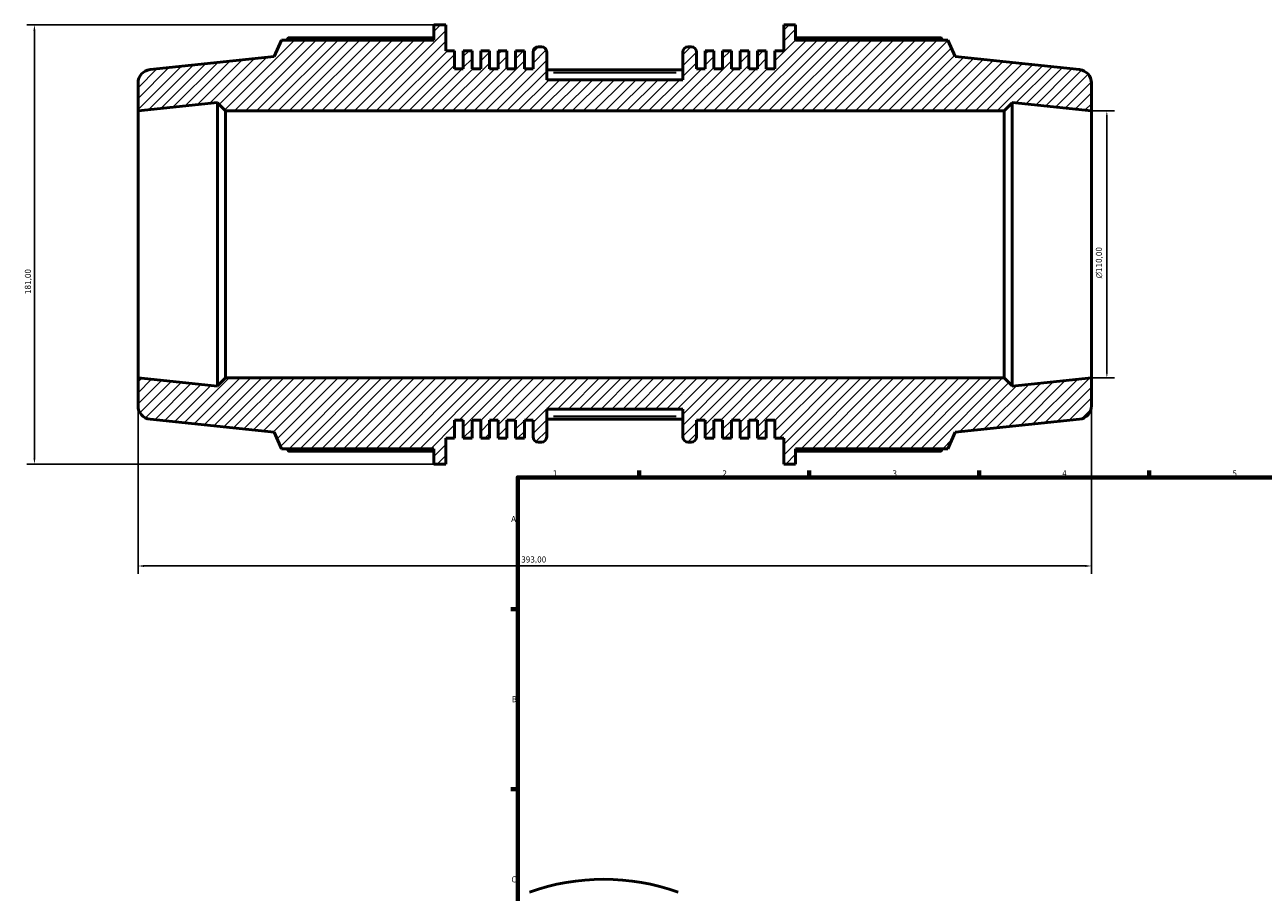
# Model space of a CAD drawing. Header units: millimetres. Extents: x -183 to 1435, y -87 to 1007.
# Tile 2 of 7: x -183 to 327, y 403 to 760. Entities that reach past the tile are written whole.
import ezdxf

# ---------------------------------------------------------------- set-up
doc = ezdxf.new("R2010")
doc.units = ezdxf.units.MM
for name, color, linetype, lineweight in [('Border (ISO)', 7, 'Continuous', 70), ('Dimension (ISO)', 7, 'Continuous', 25), ('Hatch (ISO)', 7, 'Continuous', 18), ('Visible (ISO)', 7, 'Continuous', 50), ('Visible Narrow (ISO)', 7, 'Continuous', 35)]:
    doc.layers.add(name, color=color, linetype=linetype, lineweight=lineweight)
doc.styles.add('Note Text (ISO)', font='tahoma.ttf')
doc.dimstyles.new('Default (ISO)', dxfattribs={"dimtxt": 2.5, "dimasz": 2.5, "dimexe": 3.175, "dimexo": 0, "dimgap": 0.762, "dimtad": 1, "dimrnd": 1e-08, "dimzin": 0, "dimtxsty": 'Note Text (ISO)', "dimcen": 0.09, "dimdle": 10, "dimclrd": 256, "dimclre": 256, "dimclrt": 232, "dimazin": 0, "dimtfac": 1.40208, "dimtmove": 0, "dimatfit": 3, "dimfxl": 1, "dimtolj": 1, "dimtzin": 0, "dimlwd": -1, "dimlwe": -1, "dimarcsym": 0})

# ---------------------------------------------------------------- blocks, each defined once
blk = doc.blocks.new('Borders Default Border')
at = {"layer": 'Border (ISO)'}
for p, q in [((70.08, 574), (70.08, 576.9)), ((140.17, 574), (140.17, 576.9)), ((210.25, 574), (210.25, 576.9)), ((280.33, 574), (280.33, 576.9)), ((20, 519.75), (17.1, 519.75)), ((20, 445.5), (17.1, 445.5))]:
    blk.add_line(p, q, dxfattribs=at)
at = {"layer": 'Border (ISO)', "flags": 128}
blk.add_lwpolyline([(20, 20), (20, 574), (821, 574), (821, 20), (20, 20)], dxfattribs=at)
at = {"layer": 'Border (ISO)', "color": 232, "true_color": 0xca0064, "char_height": 2.5, "attachment_point": 7, "style": 'Note Text (ISO)'}
for s, insert in [('1', (34.48, 574.4)), ('2', (104.37, 574.4)), ('3', (174.43, 574.35)), ('4', (244.42, 574.4)), ('5', (314.64, 574.35)), ('A', (17.29, 555.62)), ('B', (17.59, 481.37)), ('C', (17.43, 407.08))]:
    blk.add_mtext(s, dxfattribs=dict(at, insert=insert))
blk = doc.blocks.new('*D7')
at = {"layer": 'Defpoints', "color": 0, "transparency": 16777216}
for p in [(-136.5, 615), (256.5, 615), (-136.5, 537.5)]:
    blk.add_point(p, dxfattribs=at)
at = {"layer": 'Dimension (ISO)', "transparency": 16777216}
for p, q in [((-136.5, 615), (-136.5, 534.33)), ((256.5, 615), (256.5, 534.33)), ((254, 537.5), (-134, 537.5))]:
    blk.add_line(p, q, dxfattribs=at)
for points in [[(-134, 537.92), (-134, 537.08), (-136.5, 537.5)], [(254, 537.92), (254, 537.08), (256.5, 537.5)]]:
    blk.add_solid(points, dxfattribs=at)
at = {"layer": 'Dimension (ISO)', "color": 232, "true_color": 0xca0064, "transparency": 16777216, "insert": (21.44, 541.44), "char_height": 2.5, "attachment_point": 1, "style": 'Note Text (ISO)'}
blk.add_mtext('\\A1;393,00', dxfattribs=at)
blk = doc.blocks.new('*D8')
at = {"layer": 'Defpoints', "color": 0, "transparency": 16777216}
for p in [(-14.53, 760.5), (-179.22, 579.5), (-14.53, 579.5)]:
    blk.add_point(p, dxfattribs=at)
at = {"layer": 'Dimension (ISO)', "transparency": 16777216}
for p, q in [((-14.53, 760.5), (-182.39, 760.5)), ((-179.22, 758), (-179.22, 582)), ((-14.53, 579.5), (-182.39, 579.5))]:
    blk.add_line(p, q, dxfattribs=at)
for points in [[(-179.63, 758), (-178.8, 758), (-179.22, 760.5)], [(-179.63, 582), (-178.8, 582), (-179.22, 579.5)]]:
    blk.add_solid(points, dxfattribs=at)
at = {"layer": 'Dimension (ISO)', "color": 232, "true_color": 0xca0064, "transparency": 16777216, "insert": (-183.16, 649.55), "char_height": 2.5, "attachment_point": 1, "rotation": 90, "style": 'Note Text (ISO)'}
blk.add_mtext('\\A1;181,00', dxfattribs=at)
blk = doc.blocks.new('*D9')
at = {"layer": 'Defpoints', "color": 0, "transparency": 16777216}
for p in [(256.5, 725), (256.5, 615), (262.83, 615)]:
    blk.add_point(p, dxfattribs=at)
at = {"layer": 'Dimension (ISO)', "transparency": 16777216}
for p, q in [((256.5, 725), (266, 725)), ((262.83, 722.5), (262.83, 617.5)), ((256.5, 615), (266, 615))]:
    blk.add_line(p, q, dxfattribs=at)
for points in [[(262.41, 722.5), (263.24, 722.5), (262.83, 725)], [(262.41, 617.5), (263.24, 617.5), (262.83, 615)]]:
    blk.add_solid(points, dxfattribs=at)
at = {"layer": 'Dimension (ISO)', "color": 232, "true_color": 0xca0064, "transparency": 16777216, "insert": (258.3, 656.01), "char_height": 2.5, "attachment_point": 1, "rotation": 90, "style": 'Note Text (ISO)'}
blk.add_mtext('\\A1;\\fAIGDT|b0|i0;\\H2.5000;\\ln\\fTahoma|b0|i0;\\H2.5000;110,00', dxfattribs=at)

msp = doc.modelspace()

# ---------------------------------------------------------------- hatches: boundary and pattern name
at = {"layer": 'Hatch (ISO)'}
h = msp.add_hatch(dxfattribs=at)
h.set_pattern_fill('ANSI31', color=256, scale=25.4, style=0)
h.set_pattern_definition([(45, (0, 0), (-2.245064, 2.245064), [])])
edge = h.paths.add_edge_path()
edge.add_ellipse((251, 603.452), major_axis=(0.575, -5.47), ratio=1, start_angle=0, end_angle=84)
edge.add_line((256.5, 603.452), (256.5, 615))
edge.add_line((256.5, 615), (223.75, 611.558))
edge.add_line((223.75, 611.558), (223.75, 611.7))
edge.add_line((223.75, 611.7), (220.45, 615))
edge.add_line((220.45, 615), (-100.45, 615))
edge.add_line((-100.45, 615), (-103.75, 611.7))
edge.add_line((-103.75, 611.7), (-103.75, 611.558))
edge.add_line((-103.75, 611.558), (-136.5, 615))
edge.add_line((-136.5, 615), (-136.5, 603.452))
edge.add_ellipse((-131, 603.452), major_axis=(-5.5, 0), ratio=1, start_angle=0, end_angle=84)
edge.add_line((-131.575, 597.982), (-80.357, 592.599))
edge.add_line((-80.357, 592.599), (-77.346, 585.835))
edge.add_line((-77.346, 585.835), (-14.53, 585.835))
edge.add_line((-14.53, 585.835), (-14.53, 579.5))
edge.add_line((-14.53, 579.5), (-9.617, 579.5))
edge.add_line((-9.617, 579.5), (-9.617, 590.179))
edge.add_line((-9.617, 590.179), (-6.024, 590.179))
edge.add_line((-6.024, 590.179), (-6.024, 597.6))
edge.add_line((-6.024, 597.6), (-2.431, 597.6))
edge.add_line((-2.431, 597.6), (-2.431, 590.179))
edge.add_line((-2.431, 590.179), (1.162, 590.179))
edge.add_line((1.162, 590.179), (1.162, 597.6))
edge.add_line((1.162, 597.6), (4.755, 597.6))
edge.add_line((4.755, 597.6), (4.755, 590.179))
edge.add_line((4.755, 590.179), (8.349, 590.179))
edge.add_line((8.349, 590.179), (8.349, 597.6))
edge.add_line((8.349, 597.6), (11.942, 597.6))
edge.add_line((11.942, 597.6), (11.942, 590.179))
edge.add_line((11.942, 590.179), (15.535, 590.179))
edge.add_line((15.535, 590.179), (15.535, 597.6))
edge.add_line((15.535, 597.6), (19.128, 597.6))
edge.add_line((19.128, 597.6), (19.128, 590.179))
edge.add_line((19.128, 590.179), (22.721, 590.179))
edge.add_line((22.721, 590.179), (22.721, 597.6))
edge.add_line((22.721, 597.6), (26.314, 597.6))
edge.add_line((26.314, 597.6), (26.314, 590.75))
edge.add_ellipse((28.514, 590.75), major_axis=(-2.2, 0), ratio=1, start_angle=0, end_angle=90)
edge.add_line((28.514, 588.55), (29.729, 588.55))
edge.add_ellipse((29.729, 590.75), major_axis=(0, -2.2), ratio=1, start_angle=0, end_angle=90)
edge.add_line((31.929, 590.75), (31.929, 602.125))
edge.add_line((31.929, 602.125), (88.071, 602.125))
edge.add_line((88.071, 602.125), (88.071, 590.75))
edge.add_ellipse((90.271, 590.75), major_axis=(-2.2, 0), ratio=1, start_angle=0, end_angle=90)
edge.add_line((90.271, 588.55), (91.486, 588.55))
edge.add_ellipse((91.486, 590.75), major_axis=(0, -2.2), ratio=1, start_angle=0, end_angle=90)
edge.add_line((93.686, 590.75), (93.686, 597.6))
edge.add_line((93.686, 597.6), (97.279, 597.6))
edge.add_line((97.279, 597.6), (97.279, 590.179))
edge.add_line((97.279, 590.179), (100.872, 590.179))
edge.add_line((100.872, 590.179), (100.872, 597.6))
edge.add_line((100.872, 597.6), (104.465, 597.6))
edge.add_line((104.465, 597.6), (104.465, 590.179))
edge.add_line((104.465, 590.179), (108.058, 590.179))
edge.add_line((108.058, 590.179), (108.058, 597.6))
edge.add_line((108.058, 597.6), (111.651, 597.6))
edge.add_line((111.651, 597.6), (111.651, 590.179))
edge.add_line((111.651, 590.179), (115.245, 590.179))
edge.add_line((115.245, 590.179), (115.245, 597.6))
edge.add_line((115.245, 597.6), (118.838, 597.6))
edge.add_line((118.838, 597.6), (118.838, 590.179))
edge.add_line((118.838, 590.179), (122.431, 590.179))
edge.add_line((122.431, 590.179), (122.431, 597.6))
edge.add_line((122.431, 597.6), (126.024, 597.6))
edge.add_line((126.024, 597.6), (126.024, 590.179))
edge.add_line((126.024, 590.179), (129.617, 590.179))
edge.add_line((129.617, 590.179), (129.617, 579.5))
edge.add_line((129.617, 579.5), (134.53, 579.5))
edge.add_line((134.53, 579.5), (134.53, 585.835))
edge.add_line((134.53, 585.835), (197.346, 585.835))
edge.add_line((197.346, 585.835), (200.357, 592.599))
edge.add_line((200.357, 592.599), (251.575, 597.982))
edge = h.paths.add_edge_path()
edge.add_ellipse((251, 736.548), major_axis=(5.5, 0), ratio=1, start_angle=0, end_angle=84)
edge.add_line((251.575, 742.018), (200.357, 747.401))
edge.add_line((200.357, 747.401), (197.346, 754.165))
edge.add_line((197.346, 754.165), (134.53, 754.165))
edge.add_line((134.53, 754.165), (134.53, 760.5))
edge.add_line((134.53, 760.5), (129.617, 760.5))
edge.add_line((129.617, 760.5), (129.617, 749.821))
edge.add_line((129.617, 749.821), (126.024, 749.821))
edge.add_line((126.024, 749.821), (126.024, 742.4))
edge.add_line((126.024, 742.4), (122.431, 742.4))
edge.add_line((122.431, 742.4), (122.431, 749.821))
edge.add_line((122.431, 749.821), (118.838, 749.821))
edge.add_line((118.838, 749.821), (118.838, 742.4))
edge.add_line((118.838, 742.4), (115.245, 742.4))
edge.add_line((115.245, 742.4), (115.245, 749.821))
edge.add_line((115.245, 749.821), (111.651, 749.821))
edge.add_line((111.651, 749.821), (111.651, 742.4))
edge.add_line((111.651, 742.4), (108.058, 742.4))
edge.add_line((108.058, 742.4), (108.058, 749.821))
edge.add_line((108.058, 749.821), (104.465, 749.821))
edge.add_line((104.465, 749.821), (104.465, 742.4))
edge.add_line((104.465, 742.4), (100.872, 742.4))
edge.add_line((100.872, 742.4), (100.872, 749.821))
edge.add_line((100.872, 749.821), (97.279, 749.821))
edge.add_line((97.279, 749.821), (97.279, 742.4))
edge.add_line((97.279, 742.4), (93.686, 742.4))
edge.add_line((93.686, 742.4), (93.686, 749.25))
edge.add_ellipse((91.486, 749.25), major_axis=(2.2, 0), ratio=1, start_angle=0, end_angle=90)
edge.add_line((91.486, 751.45), (90.271, 751.45))
edge.add_ellipse((90.271, 749.25), major_axis=(0, 2.2), ratio=1, start_angle=0, end_angle=90)
edge.add_line((88.071, 749.25), (88.071, 737.875))
edge.add_line((88.071, 737.875), (31.929, 737.875))
edge.add_line((31.929, 737.875), (31.929, 749.25))
edge.add_ellipse((29.729, 749.25), major_axis=(2.2, 0), ratio=1, start_angle=0, end_angle=90)
edge.add_line((29.729, 751.45), (28.514, 751.45))
edge.add_ellipse((28.514, 749.25), major_axis=(0, 2.2), ratio=1, start_angle=0, end_angle=90)
edge.add_line((26.314, 749.25), (26.314, 742.4))
edge.add_line((26.314, 742.4), (22.721, 742.4))
edge.add_line((22.721, 742.4), (22.721, 749.821))
edge.add_line((22.721, 749.821), (19.128, 749.821))
edge.add_line((19.128, 749.821), (19.128, 742.4))
edge.add_line((19.128, 742.4), (15.535, 742.4))
edge.add_line((15.535, 742.4), (15.535, 749.821))
edge.add_line((15.535, 749.821), (11.942, 749.821))
edge.add_line((11.942, 749.821), (11.942, 742.4))
edge.add_line((11.942, 742.4), (8.349, 742.4))
edge.add_line((8.349, 742.4), (8.349, 749.821))
edge.add_line((8.349, 749.821), (4.755, 749.821))
edge.add_line((4.755, 749.821), (4.755, 742.4))
edge.add_line((4.755, 742.4), (1.162, 742.4))
edge.add_line((1.162, 742.4), (1.162, 749.821))
edge.add_line((1.162, 749.821), (-2.431, 749.821))
edge.add_line((-2.431, 749.821), (-2.431, 742.4))
edge.add_line((-2.431, 742.4), (-6.024, 742.4))
edge.add_line((-6.024, 742.4), (-6.024, 749.821))
edge.add_line((-6.024, 749.821), (-9.617, 749.821))
edge.add_line((-9.617, 749.821), (-9.617, 760.5))
edge.add_line((-9.617, 760.5), (-14.53, 760.5))
edge.add_line((-14.53, 760.5), (-14.53, 754.165))
edge.add_line((-14.53, 754.165), (-77.346, 754.165))
edge.add_line((-77.346, 754.165), (-80.357, 747.401))
edge.add_line((-80.357, 747.401), (-131.575, 742.018))
edge.add_ellipse((-131, 736.548), major_axis=(-0.575, 5.47), ratio=1, start_angle=0, end_angle=84)
edge.add_line((-136.5, 736.548), (-136.5, 725))
edge.add_line((-136.5, 725), (-103.75, 728.442))
edge.add_line((-103.75, 728.442), (-103.75, 728.3))
edge.add_line((-103.75, 728.3), (-100.45, 725))
edge.add_line((-100.45, 725), (220.45, 725))
edge.add_line((220.45, 725), (223.75, 728.3))
edge.add_line((223.75, 728.3), (223.75, 728.442))
edge.add_line((223.75, 728.442), (256.5, 725))
edge.add_line((256.5, 725), (256.5, 736.548))

# ---------------------------------------------------------------- linework, layer by layer
at = {"layer": 'Visible (ISO)'}
for p, q in [((-9.617, 760.5), (-14.53, 760.5)), ((-14.53, 760.5), (-14.53, 754.165)), ((-9.617, 749.821), (-9.617, 760.5)), ((134.53, 760.5), (129.617, 760.5)), ((129.617, 760.5), (129.617, 749.821)), ((134.53, 754.165), (134.53, 760.5)), ((-77.346, 754.165), (-80.357, 747.401)), ((-14.53, 754.165), (-77.346, 754.165)), ((-14.53, 755.154), (-74.525, 755.154)), ((29.729, 751.45), (28.514, 751.45)), ((91.486, 751.45), (90.271, 751.45)), ((194.525, 755.154), (134.53, 755.154)), ((197.346, 754.165), (134.53, 754.165)), ((200.357, 747.401), (197.346, 754.165)), ((-80.357, 747.401), (-131.575, 742.018)), ((-6.024, 749.821), (-9.617, 749.821)), ((-6.024, 742.4), (-6.024, 749.821)), ((1.162, 749.821), (-2.431, 749.821)), ((-2.431, 749.821), (-2.431, 742.4)), ((1.162, 742.4), (1.162, 749.821)), ((8.349, 749.821), (4.755, 749.821)), ((4.755, 749.821), (4.755, 742.4)), ((8.349, 742.4), (8.349, 749.821)), ((15.535, 749.821), (11.942, 749.821)), ((11.942, 749.821), (11.942, 742.4)), ((15.535, 742.4), (15.535, 749.821)), ((22.721, 749.821), (19.128, 749.821)), ((19.128, 749.821), (19.128, 742.4)), ((22.721, 742.4), (22.721, 749.821)), ((26.314, 749.25), (26.314, 742.4)), ((31.929, 737.875), (31.929, 749.25)), ((88.071, 749.25), (88.071, 737.875)), ((93.686, 742.4), (93.686, 749.25)), ((100.872, 749.821), (97.279, 749.821)), ((97.279, 749.821), (97.279, 742.4)), ((100.872, 742.4), (100.872, 749.821)), ((108.058, 749.821), (104.465, 749.821)), ((104.465, 749.821), (104.465, 742.4)), ((108.058, 742.4), (108.058, 749.821)), ((115.245, 749.821), (111.651, 749.821)), ((111.651, 749.821), (111.651, 742.4)), ((115.245, 742.4), (115.245, 749.821)), ((122.431, 749.821), (118.838, 749.821)), ((118.838, 749.821), (118.838, 742.4)), ((122.431, 742.4), (122.431, 749.821)), ((129.617, 749.821), (126.024, 749.821)), ((126.024, 749.821), (126.024, 742.4)), ((251.575, 742.018), (200.357, 747.401)), ((-2.431, 742.4), (-6.024, 742.4)), ((4.755, 742.4), (1.162, 742.4)), ((11.942, 742.4), (8.349, 742.4)), ((19.128, 742.4), (15.535, 742.4)), ((26.314, 742.4), (22.721, 742.4)), ((88.071, 741.965), (31.929, 741.965)), ((97.279, 742.4), (93.686, 742.4)), ((104.465, 742.4), (100.872, 742.4)), ((111.651, 742.4), (108.058, 742.4)), ((118.838, 742.4), (115.245, 742.4)), ((126.024, 742.4), (122.431, 742.4)), ((-136.5, 736.548), (-136.5, 725)), ((88.071, 737.875), (31.929, 737.875)), ((256.5, 725), (256.5, 736.548)), ((-136.5, 725), (-103.75, 728.442)), ((-136.5, 615), (-136.5, 725)), ((-103.75, 728.442), (-103.75, 728.3)), ((-103.75, 728.3), (-100.45, 725)), ((-103.75, 728.3), (-103.75, 611.7)), ((-100.45, 725), (220.45, 725)), ((-100.45, 615), (-100.45, 725)), ((220.45, 725), (223.75, 728.3)), ((220.45, 725), (220.45, 615)), ((223.75, 728.3), (223.75, 728.442)), ((223.75, 728.442), (256.5, 725)), ((223.75, 611.7), (223.75, 728.3)), ((256.5, 615), (256.5, 725)), ((-103.75, 611.558), (-136.5, 615)), ((-136.5, 615), (-136.5, 603.452)), ((-100.45, 615), (-103.75, 611.7)), ((220.45, 615), (-100.45, 615)), ((223.75, 611.7), (220.45, 615)), ((256.5, 615), (223.75, 611.558)), ((256.5, 603.452), (256.5, 615)), ((-103.75, 611.7), (-103.75, 611.558)), ((223.75, 611.558), (223.75, 611.7)), ((-131.575, 597.982), (-80.357, 592.599)), ((-6.024, 590.179), (-6.024, 597.6)), ((-6.024, 597.6), (-2.431, 597.6)), ((-2.431, 597.6), (-2.431, 590.179)), ((1.162, 590.179), (1.162, 597.6)), ((1.162, 597.6), (4.755, 597.6)), ((4.755, 597.6), (4.755, 590.179)), ((8.349, 590.179), (8.349, 597.6)), ((8.349, 597.6), (11.942, 597.6)), ((11.942, 597.6), (11.942, 590.179)), ((15.535, 590.179), (15.535, 597.6)), ((15.535, 597.6), (19.128, 597.6)), ((19.128, 597.6), (19.128, 590.179)), ((22.721, 590.179), (22.721, 597.6)), ((22.721, 597.6), (26.314, 597.6)), ((26.314, 597.6), (26.314, 590.75)), ((31.929, 590.75), (31.929, 602.125)), ((31.929, 602.125), (88.071, 602.125)), ((88.071, 598.035), (31.929, 598.035)), ((88.071, 602.125), (88.071, 590.75)), ((93.686, 590.75), (93.686, 597.6)), ((93.686, 597.6), (97.279, 597.6)), ((97.279, 597.6), (97.279, 590.179)), ((100.872, 590.179), (100.872, 597.6)), ((100.872, 597.6), (104.465, 597.6)), ((104.465, 597.6), (104.465, 590.179)), ((108.058, 590.179), (108.058, 597.6)), ((108.058, 597.6), (111.651, 597.6)), ((111.651, 597.6), (111.651, 590.179)), ((115.245, 590.179), (115.245, 597.6)), ((115.245, 597.6), (118.838, 597.6)), ((118.838, 597.6), (118.838, 590.179)), ((122.431, 590.179), (122.431, 597.6)), ((122.431, 597.6), (126.024, 597.6)), ((126.024, 597.6), (126.024, 590.179)), ((200.357, 592.599), (251.575, 597.982)), ((-80.357, 592.599), (-77.346, 585.835)), ((197.346, 585.835), (200.357, 592.599)), ((-9.617, 579.5), (-9.617, 590.179)), ((-9.617, 590.179), (-6.024, 590.179)), ((-2.431, 590.179), (1.162, 590.179)), ((4.755, 590.179), (8.349, 590.179)), ((11.942, 590.179), (15.535, 590.179)), ((19.128, 590.179), (22.721, 590.179)), ((28.514, 588.55), (29.729, 588.55)), ((90.271, 588.55), (91.486, 588.55)), ((97.279, 590.179), (100.872, 590.179)), ((104.465, 590.179), (108.058, 590.179)), ((111.651, 590.179), (115.245, 590.179)), ((118.838, 590.179), (122.431, 590.179)), ((126.024, 590.179), (129.617, 590.179)), ((129.617, 590.179), (129.617, 579.5)), ((-77.346, 585.835), (-14.53, 585.835)), ((-74.525, 584.846), (-14.53, 584.846)), ((-14.53, 585.835), (-14.53, 579.5)), ((134.53, 579.5), (134.53, 585.835)), ((134.53, 585.835), (197.346, 585.835)), ((134.53, 584.846), (194.525, 584.846)), ((-14.53, 579.5), (-9.617, 579.5)), ((129.617, 579.5), (134.53, 579.5))]:
    msp.add_line(p, q, dxfattribs=at)
for centre, radius, start, end in [((28.514, 749.25), 2.2, 90, 180), ((29.729, 749.25), 2.2, 0, 90), ((90.271, 749.25), 2.2, 90, 180), ((91.486, 749.25), 2.2, 0, 90), ((-131, 736.548), 5.5, 96, 180), ((251, 736.548), 5.5, 0, 84), ((-131, 603.452), 5.5, 180, 264), ((251, 603.452), 5.5, 276, 0), ((28.514, 590.75), 2.2, 180, 270), ((29.729, 590.75), 2.2, 270, 0), ((90.271, 590.75), 2.2, 180, 270), ((91.486, 590.75), 2.2, 270, 0), ((55.459, 317.927), 90.5, 70.20802, 109.79198)]:
    msp.add_arc(centre, radius, start, end, dxfattribs=at)
for points, weights in [([(-74.525, 755.154), (-74.882, 754.655), (-75.227, 754.165)], [1, 1.00071373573, 1.00127961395]), ([(195.227, 754.165), (194.882, 754.655), (194.525, 755.154)], [1.00127961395, 1.00071373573, 1]), ([(-75.227, 585.835), (-74.882, 585.345), (-74.525, 584.846)], [1.00127961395, 1.00071373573, 1]), ([(194.525, 584.846), (194.882, 585.345), (195.227, 585.835)], [1, 1.00071373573, 1.00127961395])]:
    msp.add_rational_spline(points, weights, degree=2, dxfattribs=at)
at = {"layer": 'Visible Narrow (ISO)'}
for p, q in [((34.736, 740.865), (85.264, 740.865)), ((85.264, 599.135), (34.736, 599.135))]:
    msp.add_line(p, q, dxfattribs=at)

# ---------------------------------------------------------------- block references
msp.add_blockref('Borders Default Border', (0, 0))

# ---------------------------------------------------------------- dimensions: what is measured, and where the dimension line sits
at = {"layer": 'Dimension (ISO)'}
for base, p1, p2, angle, picture, middle in [((-179.216, 579.5), (-14.53, 760.5), (-14.53, 579.5), 90, '*D8', (-179.216, 654.5)), ((-136.5, 537.5), (256.5, 615), (-136.5, 615), 180, '*D7', (26.5, 537.5))]:
    dim = msp.add_linear_dim(base=base, p1=p1, p2=p2, angle=angle, dimstyle='Default (ISO)', override={"dimdec": 2, "dimtp": 0, "dimtm": 0, "dimtdec": 2, "dimtofl": 0, "dimatfit": 1}, dxfattribs=at)
    dim.commit()
    dim.dimension.update_dxf_attribs({"geometry": picture, "text_midpoint": middle, "dimtype": 160})
dim = msp.add_linear_dim(base=(262.827, 615), p1=(256.5, 725), p2=(256.5, 615), angle=90, text='\\fAIGDT|b0|i0;\\H2.5000;\\ln\\fTahoma|b0|i0;\\H2.5000;<>', dimstyle='Default (ISO)', override={"dimdec": 2, "dimtp": 0, "dimtm": 0, "dimtdec": 2, "dimtofl": 0, "dimatfit": 1}, dxfattribs=at)
dim.commit()
dim.dimension.update_dxf_attribs({"geometry": '*D9', "text_midpoint": (262.827, 662.5), "dimtype": 160})

doc.saveas('drawing.dxf')
